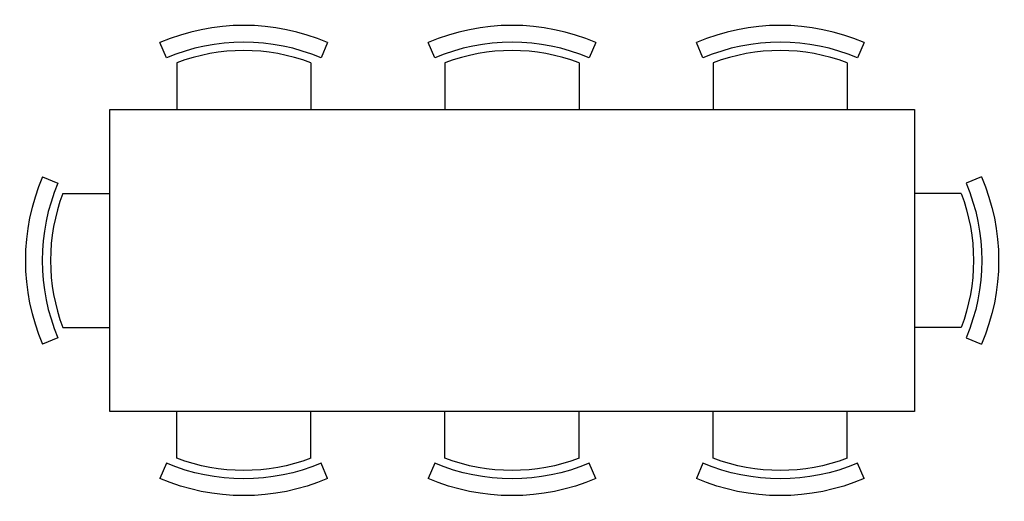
# Model space of a CAD drawing. Extents: x 231.15 to 234.08, y -4.32 to -2.89.
import ezdxf

# ---------------------------------------------------------------- set-up
doc = ezdxf.new("R2010")
doc.units = 0
doc.header["$MEASUREMENT"] = 0
doc.layers.add('MUEB', color=8, linetype='CONTINUOUS')

# ---------------------------------------------------------------- blocks, each defined once
blk = doc.blocks.new('3')
at = {"layer": 'MUEB'}
for p, q in [((-0.2002, 0.45), (-0.1543, 0.4304)), ((-0.1396, 0.4), (0, 0.4)), ((-0.1396, 0), (0, 0)), ((-0.1543, -0.0304), (-0.2002, -0.05))]:
    blk.add_line(p, q, dxfattribs=at)
for radius, start, end in [(0.6373, 156.9021, 203.0979), (0.5873, 156.9021, 203.0979), (0.5623, 159.1633, 200.8367)]:
    blk.add_arc((0.3859, 0.2), radius, start, end, dxfattribs=at)

msp = doc.modelspace()

# ---------------------------------------------------------------- linework, layer by layer
at = {"layer": 'MUEB'}
msp.add_lwpolyline([(233.8138, -4.0539), (231.4138, -4.0539), (231.4138, -3.1539), (233.8138, -3.1539)], close=True, dxfattribs=at)

# ---------------------------------------------------------------- block references
at = {"layer": 'MUEB', "rotation": 270}
for p in [(231.6138, -3.1539), (232.4138, -3.1539), (233.2138, -3.1539)]:
    msp.add_blockref('3', p, dxfattribs=at)
at = {"layer": 'MUEB'}
msp.add_blockref('3', (231.4138, -3.8039), dxfattribs=at)
at = {"layer": 'MUEB', "xscale": -1}
msp.add_blockref('3', (233.8138, -3.8039), dxfattribs=at)
at = {"layer": 'MUEB', "xscale": -1, "rotation": 270}
for p in [(231.6138, -4.0539), (232.4138, -4.0539), (233.2138, -4.0539)]:
    msp.add_blockref('3', p, dxfattribs=at)

doc.saveas('drawing.dxf')
